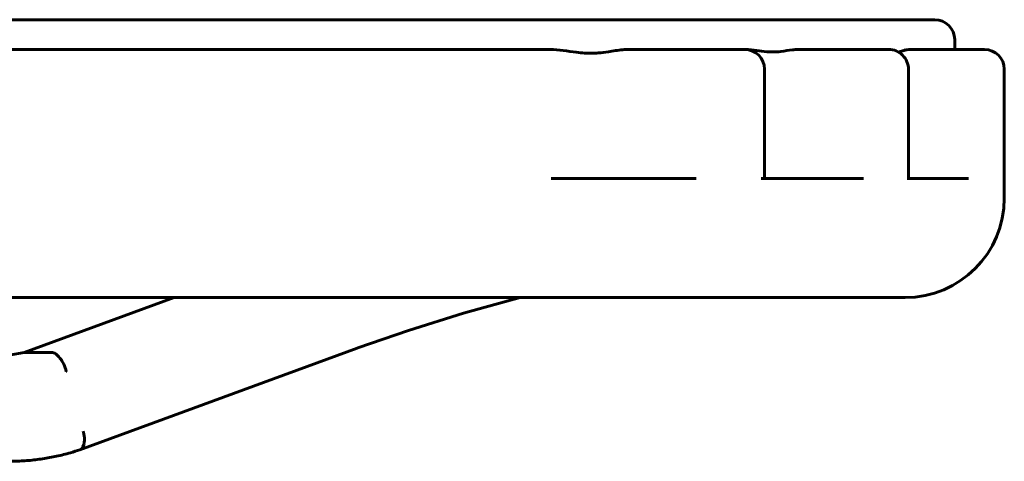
# Model space of a CAD drawing. Header units: millimetres. Extents: x -150 to 148, y -143 to 143.
# Tile 2 of 2: x 48 to 148, y 96 to 141. Entities that reach past the tile are written whole.
import ezdxf

# ---------------------------------------------------------------- set-up
doc = ezdxf.new("R2010")
doc.units = ezdxf.units.MM
doc.linetypes.add('K5LT_BASIC', pattern=[0])
doc.layers.add('Системный слой (1)', color=7, linetype='Continuous', true_color=0x6c6c6c)

# ---------------------------------------------------------------- blocks, each defined once
blk = doc.blocks.new('U0')
at = {"layer": 'Системный слой (1)', "color": 143, "linetype": 'K5LT_BASIC', "lineweight": 60, "true_color": 0x33acca}
for p, q in [((54.897, 99.545), (54.897, 99.548)), ((54.899, 99.536), (54.897, 99.545)), ((54.96, 99.262), (54.899, 99.536)), ((54.996, 99.023), (54.96, 99.262)), ((54.969, 98.232), (54.98, 98.285)), ((54.98, 98.285), (54.998, 98.397)), ((55.008, 98.906), (54.996, 99.023)), ((54.998, 98.397), (55.016, 98.64)), ((55.011, 98.848), (55.008, 98.906)), ((55.013, 98.819), (55.011, 98.848)), ((55.014, 98.805), (55.013, 98.819)), ((55.016, 98.64), (55.014, 98.805)), ((54.553, 97.658), (54.565, 97.663)), ((54.565, 97.663), (54.745, 97.78)), ((54.745, 97.78), (54.75, 97.785)), ((54.75, 97.785), (54.758, 97.794)), ((54.758, 97.794), (54.776, 97.813)), ((54.776, 97.813), (54.809, 97.855)), ((54.809, 97.855), (54.868, 97.95)), ((54.868, 97.95), (54.958, 98.187)), ((54.958, 98.187), (54.959, 98.193)), ((54.959, 98.193), (54.963, 98.206)), ((54.963, 98.206), (54.969, 98.232))]:
    blk.add_line(p, q, dxfattribs=at)
blk = doc.blocks.new('U14')
at = {"layer": 'Системный слой (1)', "color": 143, "linetype": 'K5LT_BASIC', "lineweight": 60, "true_color": 0x33acca}
for p, q in [((98.963, 113), (93.23, 111.41)), ((93.23, 111.41), (87.679, 109.687)), ((87.679, 109.687), (82.573, 107.92)), ((82.533, 107.906), (82.525, 107.903)), ((82.54, 107.908), (82.533, 107.906)), ((82.549, 107.912), (82.54, 107.908)), ((82.556, 107.914), (82.549, 107.912)), ((82.561, 107.916), (82.556, 107.914)), ((82.573, 107.92), (82.561, 107.916))]:
    blk.add_line(p, q, dxfattribs=at)
blk = doc.blocks.new('U18')
at = {"layer": 'Системный слой (1)', "color": 143, "linetype": 'K5LT_BASIC', "lineweight": 60, "true_color": 0x33acca}
for p, q in [((137.951, 137.979), (138.147, 138)), ((138.147, 138), (138.169, 138)), ((137.083, 137.742), (137.276, 137.79)), ((137.276, 137.79), (137.402, 137.826)), ((137.402, 137.826), (137.514, 137.861)), ((137.514, 137.861), (137.551, 137.872)), ((137.551, 137.872), (137.562, 137.876)), ((137.562, 137.876), (137.584, 137.883)), ((137.584, 137.883), (137.621, 137.894)), ((137.621, 137.894), (137.666, 137.907)), ((137.666, 137.907), (137.728, 137.925)), ((137.728, 137.925), (137.818, 137.95)), ((137.818, 137.95), (137.951, 137.979))]:
    blk.add_line(p, q, dxfattribs=at)

msp = doc.modelspace()

# ---------------------------------------------------------------- linework, layer by layer
at = {"layer": 'Системный слой (1)', "color": 143, "linetype": 'K5LT_BASIC', "lineweight": 60, "true_color": 0x33acca}
for p, q in [((140.764, 141), (-125.236, 141)), ((142.764, 138), (142.764, 139)), ((100.714, 138), (-86.439, 138)), ((101.968, 138), (100.714, 138)), ((115.153, 138), (109.934, 138)), ((121.584, 138), (115.153, 138)), ((121.692, 138), (121.584, 138)), ((131.775, 138), (126.95, 138)), ((136.1, 138), (131.775, 138)), ((142.2, 138), (138.169, 138)), ((145.764, 138), (142.2, 138)), ((123.584, 125), (123.584, 136)), ((138.1, 125), (138.1, 136)), ((147.764, 123), (147.764, 136)), ((116.71, 125), (102.061, 125)), ((133.572, 125), (123.233, 125)), ((144.149, 125), (137.96, 125)), ((-122.236, 113), (137.764, 113)), ((48.95, 107.463), (64.069, 113)), ((45.332, 106.816), (48.95, 107.463)), ((48.95, 107.463), (51.7, 107.463)), ((54.565, 97.663), (82.526, 107.903))]:
    msp.add_line(p, q, dxfattribs=at)
for centre, radius, start, end in [((140.764, 139), 2, 0, 90), ((121.584, 136), 2, 0, 90), ((136.1, 136), 2, 359.99947, 90), ((145.764, 136), 2, 0, 90), ((137.764, 123), 10, 270, 0)]:
    msp.add_arc(centre, radius, start, end, dxfattribs=at)
msp.add_ellipse((81.838, 109.781), major_axis=(0.688, -1.878), ratio=0.476602, start_param=6.2824, end_param=6.283185, dxfattribs=at)
for points, knots in [([(101.968, 138), (102.834, 138), (103.727, 137.831), (104.885, 137.685), (105.156, 137.656), (105.588, 137.628), (105.743, 137.621), (106.034, 137.617), (106.168, 137.617), (106.475, 137.626), (106.644, 137.636), (107.161, 137.679), (107.496, 137.723), (108.328, 137.845), (108.807, 137.924), (109.491, 137.987), (109.71, 138), (109.934, 138)], [1.5970556, 1.5970556, 1.5970556, 1.5970556, 1.8440031, 1.8440031, 1.9213837, 1.9213837, 1.9648023, 1.9648023, 2.0023986, 2.0023986, 2.0497046, 2.0497046, 2.1454379, 2.1454379, 2.2808635, 2.2808635, 2.339238, 2.339238, 2.339238, 2.339238]), ([(121.692, 138), (122.062, 138), (122.435, 137.953), (123.122, 137.857), (123.471, 137.803), (124.051, 137.752), (124.274, 137.743), (124.749, 137.75), (124.982, 137.768), (125.632, 137.846), (126.018, 137.919), (126.572, 137.984), (126.76, 138), (126.95, 138)], [1.5307174, 1.5307174, 1.5307174, 1.5307174, 1.64915, 1.64915, 1.7597306, 1.7597306, 1.8341702, 1.8341702, 1.9133599, 1.9133599, 2.0473784, 2.0473784, 2.1114754, 2.1114754, 2.1114754, 2.1114754]), ([(53.194, 105.546), (53.193, 105.549), (53.192, 105.553), (53.126, 105.807), (53.036, 106.054), (52.817, 106.514), (52.69, 106.724), (52.415, 107.077), (52.27, 107.218), (51.98, 107.411), (51.838, 107.461), (51.705, 107.463), (51.703, 107.463), (51.7, 107.463)], [-0.6289974, -0.6289974, -0.6289974, -0.6289974, -0.6278382, -0.6278382, -0.5496858, -0.5496858, -0.4715389, -0.4715389, -0.3934049, -0.3934049, -0.3152838, -0.3152838, -0.3138305, -0.3138305, -0.3138305, -0.3138305]), ([(54.554, 97.659), (54.239, 97.553), (53.922, 97.454), (53.142, 97.229), (52.676, 97.111), (51.74, 96.906), (51.269, 96.818), (50.324, 96.675), (49.849, 96.618), (48.898, 96.536), (48.421, 96.511), (47.797, 96.498), (47.651, 96.497), (47.502, 96.497), (47.5, 96.497), (47.498, 96.497)], [0, 0, 0, 0, 1.928731, 1.928731, 4.728731, 4.728731, 7.528731, 7.528731, 10.328731, 10.328731, 13.128731, 13.128731, 13.98912, 13.98912, 14, 14, 14, 14])]:
    msp.add_open_spline(points, degree=3, knots=knots, dxfattribs=at)

# ---------------------------------------------------------------- block references
at = {"layer": 'Системный слой (1)'}
for name in ['U18', 'U14', 'U0']:
    msp.add_blockref(name, (0, 0), dxfattribs=at)

doc.saveas('drawing.dxf')
